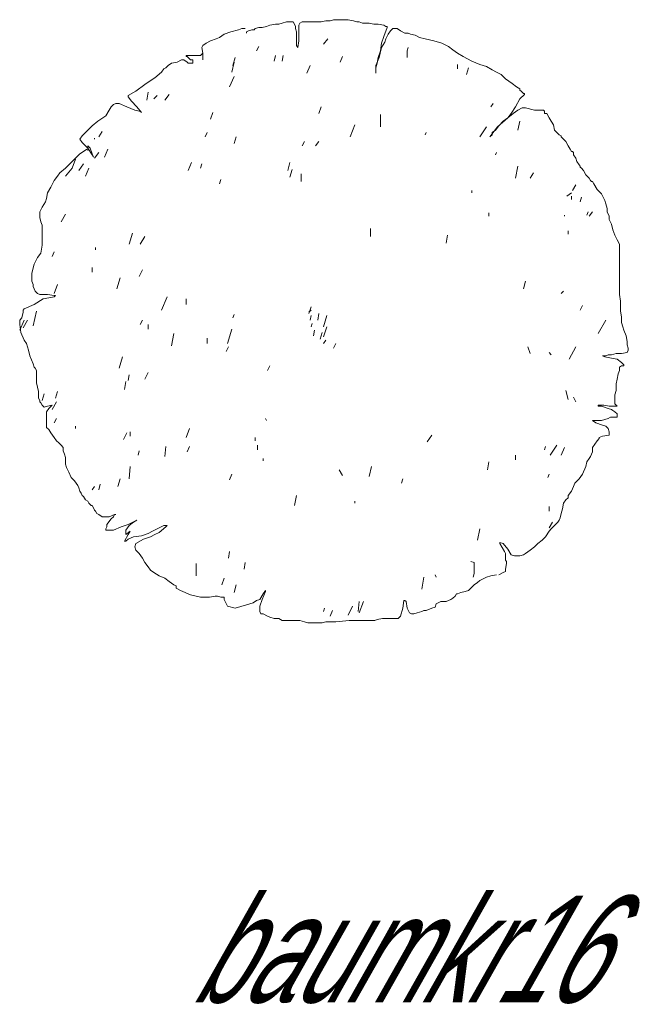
# Model space of a CAD drawing. Extents: x 12.9 to 34.2, y -51.7 to -4.
# Tile 15 of 75: x 25.5 to 27.5, y -40.9 to -37.7. Entities that reach past the tile are written whole.
import ezdxf
from ezdxf.enums import TextEntityAlignment as Align

# ---------------------------------------------------------------- set-up
doc = ezdxf.new("R2010")
doc.units = 0
doc.header["$MEASUREMENT"] = 0
doc.linetypes.add('AUSGEZOGEN', pattern=[0])
doc.layers.add('BLÄTTER', color=64, linetype='CONTINUOUS', lineweight=13)
doc.layers.add('FREIER_TEXT', color=7, linetype='AUSGEZOGEN')

msp = doc.modelspace()

# ---------------------------------------------------------------- linework, layer by layer
at = {"layer": 'BLÄTTER'}
for p, q in [((26.32707, -37.72097), (26.33807, -37.71727)), ((26.33807, -37.71727), (26.35642, -37.71362)), ((26.35642, -37.71362), (26.36742, -37.71362)), ((26.36742, -37.71362), (26.37842, -37.70997)), ((26.37842, -37.70997), (26.39307, -37.70627)), ((26.39307, -37.70627), (26.40407, -37.70627)), ((26.40407, -37.70627), (26.41142, -37.70627)), ((26.41142, -37.70627), (26.41507, -37.70627)), ((26.41507, -37.70627), (26.41877, -37.71362)), ((26.41877, -37.71362), (26.42242, -37.72097)), ((26.43342, -37.71727), (26.43707, -37.70997)), ((26.43342, -37.72827), (26.43342, -37.71727)), ((26.43707, -37.70997), (26.44442, -37.70627)), ((26.44442, -37.70627), (26.45542, -37.70627)), ((26.45542, -37.70627), (26.47377, -37.70627)), ((26.47377, -37.70627), (26.48842, -37.70627)), ((26.48842, -37.70627), (26.50677, -37.70627)), ((26.50677, -37.70627), (26.52142, -37.70262)), ((26.52142, -37.70262), (26.53607, -37.70262)), ((26.53607, -37.70262), (26.54707, -37.69897)), ((26.54707, -37.69897), (26.55807, -37.69897)), ((26.55807, -37.69897), (26.56907, -37.69897)), ((26.56907, -37.69897), (26.58007, -37.69897)), ((26.58007, -37.69897), (26.59472, -37.69897)), ((26.59472, -37.69897), (26.61307, -37.70262)), ((26.61307, -37.70262), (26.62407, -37.70627)), ((26.62407, -37.70627), (26.63142, -37.70627)), ((26.63142, -37.70627), (26.64242, -37.70997)), ((26.64242, -37.70997), (26.65342, -37.70997)), ((26.65342, -37.70997), (26.66442, -37.70997)), ((26.66442, -37.70997), (26.67907, -37.71362)), ((26.67907, -37.71362), (26.69372, -37.71362)), ((26.69372, -37.71362), (26.71207, -37.71727)), ((26.71207, -37.71727), (26.71942, -37.72097)), ((26.17307, -37.75762), (26.18777, -37.74662)), ((26.18777, -37.74662), (26.20977, -37.73927)), ((26.20977, -37.73927), (26.23542, -37.73197)), ((26.23542, -37.73197), (26.24642, -37.72827)), ((26.24642, -37.72827), (26.25742, -37.72827)), ((26.26107, -37.73927), (26.26842, -37.73562)), ((26.26107, -37.74297), (26.26107, -37.73927)), ((26.26842, -37.73562), (26.27942, -37.73197)), ((26.27942, -37.73197), (26.28677, -37.73197)), ((26.28677, -37.73197), (26.29042, -37.72827)), ((26.29042, -37.72827), (26.30142, -37.72462)), ((26.30142, -37.72462), (26.31242, -37.72462)), ((26.31242, -37.72462), (26.32707, -37.72097)), ((26.42242, -37.72097), (26.42242, -37.72827)), ((26.42242, -37.72827), (26.42607, -37.73927)), ((26.42607, -37.73927), (26.42607, -37.75397)), ((26.43342, -37.73927), (26.43342, -37.72827)), ((26.43342, -37.75397), (26.43342, -37.73927)), ((26.72307, -37.72462), (26.71207, -37.75397)), ((26.71942, -37.72097), (26.72307, -37.72097)), ((26.71942, -37.76127), (26.72672, -37.74662)), ((26.72307, -37.72097), (26.72307, -37.72462)), ((26.72672, -37.74662), (26.73407, -37.73562)), ((26.73407, -37.73562), (26.74142, -37.72827)), ((26.74142, -37.72827), (26.74872, -37.72827)), ((26.74872, -37.72827), (26.75607, -37.72827)), ((26.75607, -37.72827), (26.76707, -37.73562)), ((26.76707, -37.73562), (26.78172, -37.74297)), ((26.78172, -37.74297), (26.78907, -37.74297)), ((26.78907, -37.74297), (26.79272, -37.74297)), ((26.79272, -37.74297), (26.80007, -37.74662)), ((26.80007, -37.74662), (26.81472, -37.75027)), ((26.81472, -37.75027), (26.82942, -37.75762)), ((26.11442, -37.79062), (26.11807, -37.78327)), ((26.11807, -37.78327), (26.12907, -37.77597)), ((26.12907, -37.77597), (26.14377, -37.76862)), ((26.14377, -37.76862), (26.16207, -37.76127)), ((26.16207, -37.76127), (26.17307, -37.75762)), ((26.42607, -37.75397), (26.42607, -37.76862)), ((26.42607, -37.76862), (26.42607, -37.78327)), ((26.42607, -37.78327), (26.42977, -37.79062)), ((26.42977, -37.79062), (26.43342, -37.76862)), ((26.43342, -37.76862), (26.43342, -37.75397)), ((26.52877, -37.76127), (26.51407, -37.77962)), ((26.70472, -37.77597), (26.70107, -37.80162)), ((26.71207, -37.75397), (26.70472, -37.77597)), ((26.70472, -37.79062), (26.71572, -37.77227)), ((26.71572, -37.77227), (26.71942, -37.76127)), ((26.82942, -37.75762), (26.84772, -37.76127)), ((26.84772, -37.76127), (26.87707, -37.76862)), ((26.87707, -37.76862), (26.90272, -37.77597)), ((26.90272, -37.77597), (26.92472, -37.78697)), ((26.06307, -37.81997), (26.06307, -37.81627)), ((26.06307, -37.81627), (26.08142, -37.81627)), ((26.08142, -37.81627), (26.08877, -37.81627)), ((26.08877, -37.81627), (26.09607, -37.81627)), ((26.09607, -37.81627), (26.10342, -37.81627)), ((26.10342, -37.81627), (26.11077, -37.81627)), ((26.11077, -37.81627), (26.11442, -37.81262)), ((26.11807, -37.80897), (26.11442, -37.79062)), ((26.11442, -37.81262), (26.11807, -37.80897)), ((26.11807, -37.80897), (26.11807, -37.81997)), ((26.11807, -37.82727), (26.11807, -37.80897)), ((26.30142, -37.78697), (26.29407, -37.80162)), ((26.35642, -37.81627), (26.35277, -37.83462)), ((26.38207, -37.81627), (26.37842, -37.83462)), ((26.70107, -37.80162), (26.69372, -37.82362)), ((26.69742, -37.82362), (26.70472, -37.79062)), ((26.79272, -37.79062), (26.78907, -37.80162)), ((26.78907, -37.80162), (26.78907, -37.82362)), ((26.92472, -37.78697), (26.93942, -37.79797)), ((26.93942, -37.79797), (26.95407, -37.80897)), ((26.95407, -37.80897), (26.97242, -37.81997)), ((25.99707, -37.85662), (26.00442, -37.84927)), ((26.00442, -37.84927), (26.01542, -37.84197)), ((26.01542, -37.84197), (26.03377, -37.83827)), ((26.03377, -37.83827), (26.04842, -37.83097)), ((26.04842, -37.83097), (26.05577, -37.83097)), ((26.05577, -37.83097), (26.06677, -37.83827)), ((26.06677, -37.81997), (26.06307, -37.81997)), ((26.07407, -37.82727), (26.06677, -37.81997)), ((26.06677, -37.83827), (26.07042, -37.84197)), ((26.07042, -37.84197), (26.07777, -37.84197)), ((26.07777, -37.83097), (26.07407, -37.82727)), ((26.08142, -37.83097), (26.07777, -37.83097)), ((26.07777, -37.84197), (26.08142, -37.84197)), ((26.08507, -37.83097), (26.08142, -37.83097)), ((26.08142, -37.84197), (26.08507, -37.84197)), ((26.08507, -37.83827), (26.08507, -37.83097)), ((26.08507, -37.84197), (26.08507, -37.83827)), ((26.11807, -37.81997), (26.11807, -37.83097)), ((26.11807, -37.83097), (26.11807, -37.82727)), ((26.22077, -37.83827), (26.21342, -37.87127)), ((26.22442, -37.82362), (26.21707, -37.84927)), ((26.47007, -37.84927), (26.45907, -37.87497)), ((26.57642, -37.81997), (26.56907, -37.83827)), ((26.68642, -37.84927), (26.69742, -37.82362)), ((26.69007, -37.84197), (26.68642, -37.85662)), ((26.68642, -37.87127), (26.68642, -37.84927)), ((26.69372, -37.82362), (26.69007, -37.84197)), ((26.95407, -37.84562), (26.95407, -37.86027)), ((26.97242, -37.81997), (27.00172, -37.83462)), ((27.00172, -37.83462), (27.02742, -37.84562)), ((27.02742, -37.84562), (27.04942, -37.85297)), ((25.96042, -37.88962), (25.98242, -37.87127)), ((25.98242, -37.87127), (25.98977, -37.86027)), ((25.98977, -37.86027), (25.99707, -37.85662)), ((26.68642, -37.85662), (26.68642, -37.86762)), ((26.68642, -37.86762), (26.68642, -37.87497)), ((26.68642, -37.87497), (26.68642, -37.87127)), ((26.99072, -37.85662), (26.98342, -37.87862)), ((27.04942, -37.85297), (27.06772, -37.86397)), ((27.06772, -37.86397), (27.08242, -37.87127)), ((27.08242, -37.87127), (27.09707, -37.87862)), ((27.09707, -37.87862), (27.11172, -37.89327)), ((25.89807, -37.93362), (25.92742, -37.91162)), ((25.92742, -37.91162), (25.93842, -37.90427)), ((25.93842, -37.90427), (25.96042, -37.88962)), ((26.22077, -37.88597), (26.20607, -37.91897)), ((27.11172, -37.89327), (27.13372, -37.90797)), ((27.13372, -37.90797), (27.14842, -37.91897)), ((25.87242, -37.94827), (25.89807, -37.93362)), ((25.93842, -37.93727), (25.93477, -37.96297)), ((26.00807, -37.94462), (25.99342, -37.96297)), ((27.14842, -37.91897), (27.15942, -37.92627)), ((27.15942, -37.92627), (27.15942, -37.92997)), ((27.15942, -37.92997), (27.16307, -37.93362)), ((27.17407, -37.94462), (27.15942, -37.95927)), ((27.16307, -37.93362), (27.17042, -37.94097)), ((27.17042, -37.94097), (27.17407, -37.94097)), ((27.17407, -37.94097), (27.17407, -37.94462)), ((25.81742, -37.98492), (25.82477, -37.97762)), ((25.82477, -37.97762), (25.83207, -37.97392)), ((25.83207, -37.97392), (25.84307, -37.97392)), ((25.84307, -37.97392), (25.86877, -37.98492)), ((25.87242, -37.95197), (25.87242, -37.94827)), ((25.88342, -37.96662), (25.87242, -37.95197)), ((25.90177, -37.98492), (25.88342, -37.96662)), ((25.96777, -37.94827), (25.95677, -37.95927)), ((27.07142, -37.97392), (27.06407, -37.98492)), ((27.15942, -37.95927), (27.14472, -37.98492)), ((25.79907, -38.01427), (25.81007, -37.99592)), ((25.81007, -37.99592), (25.81742, -37.98492)), ((25.86877, -37.98492), (25.89442, -37.99592)), ((25.89442, -37.99592), (25.90907, -37.99962)), ((25.91642, -38.00327), (25.90177, -37.98492)), ((25.90907, -37.99962), (25.91277, -37.99962)), ((25.91277, -37.99962), (25.91642, -38.00327)), ((26.15107, -38.00327), (26.14377, -38.02527)), ((26.50677, -37.98492), (26.49942, -38.00692)), ((26.70107, -38.01062), (26.70107, -38.05092)), ((27.13007, -38.00692), (27.11907, -38.02162)), ((27.11907, -38.02162), (27.13742, -38.00692)), ((27.14472, -37.98492), (27.13007, -38.00692)), ((27.13742, -38.00692), (27.15207, -37.99592)), ((27.15207, -37.99592), (27.16672, -37.98862)), ((27.16672, -37.98862), (27.17772, -37.98862)), ((27.17772, -37.98862), (27.20707, -37.99592)), ((27.20707, -37.99592), (27.23642, -37.99592)), ((27.23642, -37.99592), (27.24007, -37.99962)), ((27.24007, -37.99962), (27.24007, -38.00692)), ((27.24007, -38.00692), (27.24742, -38.00692)), ((27.24742, -38.00692), (27.25472, -38.02162)), ((25.75507, -38.04727), (25.77342, -38.03262)), ((25.77342, -38.03262), (25.79907, -38.01427)), ((27.08607, -38.05092), (27.11907, -38.02162)), ((27.10442, -38.03262), (27.08972, -38.04727)), ((27.11907, -38.02162), (27.10442, -38.03262)), ((27.15942, -38.03262), (27.15207, -38.06192)), ((27.25472, -38.02162), (27.26207, -38.03262)), ((27.26207, -38.03262), (27.26942, -38.04362)), ((25.72207, -38.08027), (25.74042, -38.06192)), ((25.74042, -38.06192), (25.75507, -38.04727)), ((25.78807, -38.06562), (25.77707, -38.08392)), ((26.13277, -38.06927), (26.12542, -38.08392)), ((26.61672, -38.04362), (26.60207, -38.08392)), ((26.85142, -38.06927), (26.84772, -38.07662)), ((27.04942, -38.05092), (27.02742, -38.08392)), ((27.06042, -38.08392), (27.08607, -38.05092)), ((27.07872, -38.06192), (27.06772, -38.06927)), ((27.06772, -38.06927), (27.06772, -38.07662)), ((27.08972, -38.04727), (27.07872, -38.06192)), ((27.26942, -38.04362), (27.27307, -38.06192)), ((27.27307, -38.06192), (27.28042, -38.06927)), ((27.28042, -38.06927), (27.28772, -38.07662)), ((25.71477, -38.09127), (25.72207, -38.08027)), ((25.72207, -38.10227), (25.71477, -38.09127)), ((25.74042, -38.12062), (25.72207, -38.10227)), ((25.76242, -38.08762), (25.76242, -38.09127)), ((26.22807, -38.08392), (26.22077, -38.10592)), ((26.45177, -38.09862), (26.44442, -38.11327)), ((26.49942, -38.09862), (26.48842, -38.11327)), ((27.06772, -38.07662), (27.06042, -38.08392)), ((27.28772, -38.07662), (27.29507, -38.08027)), ((27.29507, -38.08027), (27.29507, -38.08392)), ((27.29507, -38.08392), (27.30242, -38.09127)), ((27.30242, -38.09127), (27.30972, -38.09862)), ((27.30972, -38.09862), (27.31707, -38.11327)), ((25.68907, -38.16462), (25.71477, -38.13892)), ((25.71477, -38.13892), (25.72577, -38.13162)), ((25.72577, -38.13162), (25.73677, -38.12427)), ((25.74042, -38.11692), (25.74042, -38.11327)), ((25.74042, -38.11327), (25.74777, -38.12062)), ((25.74042, -38.12792), (25.74042, -38.11692)), ((25.75507, -38.14262), (25.74042, -38.12062)), ((25.74777, -38.12062), (25.75507, -38.13892)), ((25.75507, -38.13892), (25.75877, -38.14992)), ((25.77707, -38.13527), (25.76242, -38.15362)), ((25.80642, -38.12427), (25.79542, -38.14992)), ((27.08242, -38.13527), (27.07872, -38.14262)), ((27.31707, -38.11327), (27.32442, -38.12427)), ((27.32442, -38.12427), (27.32807, -38.13162)), ((27.32807, -38.13162), (27.33172, -38.13162)), ((27.33172, -38.13162), (27.33542, -38.13527)), ((27.33542, -38.13527), (27.33542, -38.13892)), ((27.33542, -38.13892), (27.33542, -38.14262)), ((25.66707, -38.18662), (25.68907, -38.16462)), ((25.70007, -38.15727), (25.68907, -38.18662)), ((25.72577, -38.17192), (25.71107, -38.19392)), ((25.75877, -38.14992), (25.75507, -38.14262)), ((26.08142, -38.16827), (26.07042, -38.19392)), ((26.11442, -38.17192), (26.11077, -38.18662)), ((26.40407, -38.16827), (26.39677, -38.19392)), ((27.33542, -38.14262), (27.34272, -38.15362)), ((27.34272, -38.15362), (27.34642, -38.16462)), ((27.34642, -38.16462), (27.35372, -38.17562)), ((25.64142, -38.21227), (25.64877, -38.20127)), ((25.64877, -38.20127), (25.66707, -38.18662)), ((25.68907, -38.18662), (25.66707, -38.21227)), ((25.74407, -38.18662), (25.73307, -38.21227)), ((26.41142, -38.19027), (26.40407, -38.21592)), ((26.44077, -38.20492), (26.44077, -38.23062)), ((27.15207, -38.17927), (27.14472, -38.21962)), ((27.20342, -38.20127), (27.19242, -38.21962)), ((27.35372, -38.17562), (27.35742, -38.17927)), ((27.35742, -38.17927), (27.35742, -38.18292)), ((27.35742, -38.18292), (27.36107, -38.18662)), ((27.36107, -38.18662), (27.36842, -38.19392)), ((27.36842, -38.19392), (27.37572, -38.20862)), ((25.61942, -38.24892), (25.63042, -38.22692)), ((25.63042, -38.22692), (25.64142, -38.21227)), ((26.17677, -38.22327), (26.17307, -38.23792)), ((27.37572, -38.20862), (27.38672, -38.21962)), ((27.38672, -38.21962), (27.39042, -38.22692)), ((27.39042, -38.22692), (27.39407, -38.23062)), ((27.39407, -38.23062), (27.39772, -38.23062)), ((27.39772, -38.23062), (27.40142, -38.23792)), ((25.60477, -38.28562), (25.60842, -38.26727)), ((25.60842, -38.26727), (25.61942, -38.24892)), ((27.00172, -38.25992), (27.00172, -38.26727)), ((27.32807, -38.26727), (27.31342, -38.27827)), ((27.34272, -38.24162), (27.33172, -38.25992)), ((27.40142, -38.23792), (27.41242, -38.25627)), ((27.41242, -38.25627), (27.42707, -38.27092)), ((25.59007, -38.31492), (25.60107, -38.29662)), ((25.60107, -38.29662), (25.60477, -38.28562)), ((27.32807, -38.27827), (27.32807, -38.28927)), ((27.36107, -38.28192), (27.35742, -38.29662)), ((27.42707, -38.27092), (27.43442, -38.28562)), ((27.43442, -38.28562), (27.43807, -38.29292)), ((27.43807, -38.29292), (27.44172, -38.30392)), ((25.58277, -38.32962), (25.59007, -38.31492)), ((25.58277, -38.34792), (25.58277, -38.32962)), ((27.05672, -38.33327), (27.05672, -38.34427)), ((27.38307, -38.32962), (27.37942, -38.34057)), ((27.39772, -38.32962), (27.38672, -38.34427)), ((27.44172, -38.30392), (27.44542, -38.31862)), ((27.44542, -38.31862), (27.44542, -38.32962)), ((27.44542, -38.32962), (27.45272, -38.34427)), ((25.58642, -38.36257), (25.58277, -38.34792)), ((25.59007, -38.37357), (25.58642, -38.36257)), ((25.66707, -38.33692), (25.65242, -38.36257)), ((27.30607, -38.34057), (27.30607, -38.34427)), ((27.45272, -38.34427), (27.45272, -38.35527)), ((27.45272, -38.35527), (27.46007, -38.36992)), ((25.59007, -38.39192), (25.59007, -38.37357)), ((25.59007, -38.41027), (25.59007, -38.39192)), ((26.66807, -38.38457), (26.66807, -38.41027)), ((27.31707, -38.39192), (27.31707, -38.40292)), ((27.46007, -38.36992), (27.46372, -38.38827)), ((27.46372, -38.38827), (27.47107, -38.40657)), ((25.59007, -38.43957), (25.59007, -38.41027)), ((25.88707, -38.39927), (25.87607, -38.43592)), ((25.92742, -38.41027), (25.91277, -38.43592)), ((26.92107, -38.40657), (26.91742, -38.43227)), ((27.47107, -38.40657), (27.47842, -38.42127)), ((27.47842, -38.42127), (27.48572, -38.43592)), ((25.58642, -38.46527), (25.59007, -38.43957)), ((25.63042, -38.46157), (25.62307, -38.47627)), ((25.76607, -38.44692), (25.76607, -38.45427)), ((27.48572, -38.43592), (27.48572, -38.45057)), ((27.48572, -38.45057), (27.48572, -38.46892)), ((25.56442, -38.50192), (25.57542, -38.47992)), ((25.57542, -38.47992), (25.58642, -38.46527)), ((27.48572, -38.46892), (27.48572, -38.48727)), ((27.48572, -38.48727), (27.48572, -38.52027)), ((25.55707, -38.53127), (25.56442, -38.50192)), ((25.75507, -38.51292), (25.75507, -38.52757)), ((25.92007, -38.52027), (25.90907, -38.54227)), ((27.48572, -38.52027), (27.48572, -38.53857)), ((25.55707, -38.54227), (25.55707, -38.53127)), ((25.55707, -38.55692), (25.55707, -38.54227)), ((25.56077, -38.56792), (25.55707, -38.55692)), ((25.84677, -38.54592), (25.83577, -38.58257)), ((27.17772, -38.55692), (27.17042, -38.58257)), ((27.48572, -38.53857), (27.48572, -38.55692)), ((27.48572, -38.55692), (27.48572, -38.57157)), ((25.56077, -38.57527), (25.56077, -38.56792)), ((25.56442, -38.58257), (25.56077, -38.57527)), ((25.56807, -38.58992), (25.56442, -38.58257)), ((25.57542, -38.59727), (25.56807, -38.58992)), ((25.64142, -38.56792), (25.63042, -38.59727)), ((27.30242, -38.58992), (27.29507, -38.59727)), ((27.48572, -38.57157), (27.48572, -38.58627)), ((27.48572, -38.58627), (27.48572, -38.60092)), ((25.56442, -38.63392), (25.59377, -38.61557)), ((25.58277, -38.60092), (25.57542, -38.59727)), ((25.60842, -38.60092), (25.58277, -38.60092)), ((25.59377, -38.61557), (25.61207, -38.61192)), ((25.63042, -38.60457), (25.60842, -38.60092)), ((25.61207, -38.61192), (25.63042, -38.60827)), ((25.63042, -38.60827), (25.63407, -38.60457)), ((25.63407, -38.60457), (25.63042, -38.60457)), ((26.00077, -38.60827), (25.98242, -38.65227)), ((26.06307, -38.61557), (26.06307, -38.63392)), ((27.48572, -38.60092), (27.48942, -38.62292)), ((27.48942, -38.62292), (27.48942, -38.64127)), ((25.52777, -38.65227), (25.53142, -38.64857)), ((25.52777, -38.65957), (25.52777, -38.65227)), ((25.53142, -38.64857), (25.56442, -38.63392)), ((25.57177, -38.65592), (25.56077, -38.70357)), ((26.47377, -38.64127), (26.46642, -38.66327)), ((26.47377, -38.65227), (26.46642, -38.65957)), ((27.36472, -38.63757), (27.35742, -38.65227)), ((27.48942, -38.64127), (27.48942, -38.65592)), ((27.48942, -38.65592), (27.49307, -38.67427)), ((25.51677, -38.68527), (25.52407, -38.67792)), ((25.51677, -38.69992), (25.51677, -38.68527)), ((25.53142, -38.68527), (25.51677, -38.71822)), ((25.52407, -38.67792), (25.52777, -38.65957)), ((25.54242, -38.68527), (25.52777, -38.71092)), ((25.92007, -38.68527), (25.91277, -38.69992)), ((26.22077, -38.66692), (26.21707, -38.67792)), ((26.47377, -38.67057), (26.47007, -38.68527)), ((26.49942, -38.66327), (26.49577, -38.68527)), ((26.52507, -38.67057), (26.51407, -38.70722)), ((27.44172, -38.68527), (27.41607, -38.72922)), ((27.49307, -38.67427), (27.49307, -38.69257)), ((25.52042, -38.72557), (25.51677, -38.69992)), ((25.93842, -38.69992), (25.93842, -38.71457)), ((26.21342, -38.71457), (26.19877, -38.76222)), ((26.47742, -38.69627), (26.47377, -38.70722)), ((26.48477, -38.71822), (26.48107, -38.73657)), ((26.52507, -38.70722), (26.51407, -38.74022)), ((27.49307, -38.69257), (27.49672, -38.70722)), ((27.49672, -38.70722), (27.50042, -38.71822)), ((27.50042, -38.71822), (27.50772, -38.73657)), ((25.53142, -38.75122), (25.52042, -38.72557)), ((25.53877, -38.76222), (25.53142, -38.75122)), ((26.02277, -38.72922), (26.01542, -38.76957)), ((26.13277, -38.74392), (26.13277, -38.76222)), ((26.51042, -38.72557), (26.50307, -38.74757)), ((26.52142, -38.75122), (26.51407, -38.76222)), ((27.50772, -38.73657), (27.51142, -38.75492)), ((25.54242, -38.77322), (25.53877, -38.76222)), ((25.54607, -38.78422), (25.54242, -38.77322)), ((25.54977, -38.80257), (25.54607, -38.78422)), ((26.20242, -38.77322), (26.19507, -38.78792)), ((26.55442, -38.76222), (26.54707, -38.77692)), ((27.18507, -38.77322), (27.19242, -38.79522)), ((27.34272, -38.77322), (27.32072, -38.81357)), ((27.51142, -38.75492), (27.51142, -38.76592)), ((27.51142, -38.76592), (27.51507, -38.77692)), ((27.51507, -38.78422), (27.51142, -38.79157)), ((27.51507, -38.77692), (27.51507, -38.78422)), ((25.56077, -38.82822), (25.54977, -38.80257)), ((25.85407, -38.80622), (25.84307, -38.84292)), ((27.25472, -38.79157), (27.26207, -38.79892)), ((27.44172, -38.80257), (27.43072, -38.80257)), ((27.43072, -38.80257), (27.43807, -38.80622)), ((27.43807, -38.80622), (27.46007, -38.80992)), ((27.44907, -38.79892), (27.44172, -38.80257)), ((27.46007, -38.79892), (27.44907, -38.79892)), ((27.47472, -38.79522), (27.46007, -38.79892)), ((27.46007, -38.80992), (27.47842, -38.81357)), ((27.49307, -38.79522), (27.47472, -38.79522)), ((27.47842, -38.81357), (27.49307, -38.82457)), ((27.51142, -38.79157), (27.49307, -38.79522)), ((25.56442, -38.83922), (25.56077, -38.82822)), ((25.56807, -38.84292), (25.56442, -38.83922)), ((25.57177, -38.85022), (25.56807, -38.84292)), ((25.57177, -38.85757), (25.57177, -38.85022)), ((26.33807, -38.83557), (26.33077, -38.85022)), ((27.48572, -38.85022), (27.48207, -38.86122)), ((27.49307, -38.83557), (27.48572, -38.83922)), ((27.48572, -38.83922), (27.48572, -38.85022)), ((27.49307, -38.82457), (27.50042, -38.83192)), ((27.50042, -38.83557), (27.49307, -38.83557)), ((27.50042, -38.83192), (27.50042, -38.83557)), ((25.57177, -38.87222), (25.57177, -38.85757)), ((25.57177, -38.89057), (25.57177, -38.87222)), ((25.87607, -38.86492), (25.87242, -38.88322)), ((25.93842, -38.85757), (25.92742, -38.87957)), ((27.47842, -38.87957), (27.47472, -38.89422)), ((27.48207, -38.86122), (27.47842, -38.87957)), ((25.57542, -38.90522), (25.57177, -38.89057)), ((25.57907, -38.91992), (25.57542, -38.90522)), ((25.86507, -38.88692), (25.86142, -38.91257)), ((27.47472, -38.89422), (27.47472, -38.91622)), ((25.57907, -38.93092), (25.57907, -38.91992)), ((25.57907, -38.94192), (25.57907, -38.93092)), ((25.58277, -38.94922), (25.57907, -38.94192)), ((25.59742, -38.92722), (25.59007, -38.94922)), ((25.64142, -38.91992), (25.63407, -38.94192)), ((27.30972, -38.91622), (27.31707, -38.94557)), ((27.33542, -38.93822), (27.34272, -38.95292)), ((27.47472, -38.91622), (27.47107, -38.93092)), ((27.47107, -38.93092), (27.47107, -38.94192)), ((27.47107, -38.94192), (27.47107, -38.94922)), ((25.58277, -38.95292), (25.58277, -38.94922)), ((25.58642, -38.95657), (25.58277, -38.95292)), ((25.59007, -38.96392), (25.58642, -38.95657)), ((25.59742, -38.97122), (25.59007, -38.96392)), ((25.60842, -38.96757), (25.59742, -38.97122)), ((25.60477, -38.98592), (25.61207, -38.97492)), ((25.62307, -38.96392), (25.60842, -38.96757)), ((25.61207, -38.97492), (25.62307, -38.96392)), ((25.63777, -38.95292), (25.62307, -38.97857)), ((27.42342, -38.96392), (27.41607, -38.96392)), ((27.41607, -38.96392), (27.41607, -38.96757)), ((27.41607, -38.96757), (27.42707, -38.96757)), ((27.43442, -38.96392), (27.42342, -38.96392)), ((27.42707, -38.96757), (27.44907, -38.97492)), ((27.45272, -38.96757), (27.43442, -38.96392)), ((27.44907, -38.97492), (27.46007, -38.97857)), ((27.47842, -38.96757), (27.45272, -38.96757)), ((27.46007, -38.97857), (27.46372, -38.98222)), ((27.47107, -38.94922), (27.47107, -38.96022)), ((27.47107, -38.96022), (27.47842, -38.96757)), ((25.60477, -38.98957), (25.60477, -38.98592)), ((25.60477, -39.00422), (25.60477, -38.98957)), ((25.60477, -39.01522), (25.60477, -39.00422)), ((25.63777, -39.00792), (25.63042, -39.02257)), ((26.32342, -39.00792), (26.32707, -39.01522)), ((27.43807, -39.01157), (27.42707, -39.01522)), ((27.44907, -39.00792), (27.43807, -39.01157)), ((27.45642, -39.00422), (27.44907, -39.00792)), ((27.46007, -39.00422), (27.45642, -39.00422)), ((27.47842, -39.00422), (27.46007, -39.00422)), ((27.46372, -38.98222), (27.47107, -38.98592)), ((27.47107, -38.98592), (27.47842, -38.99322)), ((27.47842, -38.99322), (27.47842, -39.00422)), ((25.60477, -39.02257), (25.60477, -39.01522)), ((25.60477, -39.02992), (25.60477, -39.02257)), ((25.60477, -39.03722), (25.60477, -39.02992)), ((25.61207, -39.04457), (25.60477, -39.03722)), ((25.61942, -39.05557), (25.61207, -39.04457)), ((25.70007, -39.03357), (25.70007, -39.04092)), ((26.07407, -39.04092), (26.06307, -39.07022)), ((27.40872, -39.01522), (27.39772, -39.01522)), ((27.39772, -39.01522), (27.40872, -39.02257)), ((27.42707, -39.01522), (27.40872, -39.01522)), ((27.40872, -39.02257), (27.43072, -39.02992)), ((27.43072, -39.02992), (27.44172, -39.03357)), ((27.44172, -39.03357), (27.44907, -39.04092)), ((27.44907, -39.04092), (27.45272, -39.05192)), ((25.63042, -39.07022), (25.61942, -39.05557)), ((25.63777, -39.08122), (25.63042, -39.07022)), ((25.86877, -39.05557), (25.85777, -39.07757)), ((25.87977, -39.05192), (25.87977, -39.06657)), ((26.29042, -39.07022), (26.29042, -39.08122)), ((26.86972, -39.06292), (26.85507, -39.08487)), ((27.41972, -39.07387), (27.41242, -39.08122)), ((27.43072, -39.06657), (27.41972, -39.07022)), ((27.41972, -39.07022), (27.41972, -39.07387)), ((27.45272, -39.06292), (27.43072, -39.06657)), ((27.45272, -39.05192), (27.45272, -39.06292)), ((25.64507, -39.08857), (25.63777, -39.08122)), ((25.65242, -39.09587), (25.64507, -39.08857)), ((25.65977, -39.10322), (25.65242, -39.09587)), ((25.65977, -39.11422), (25.65977, -39.10322)), ((25.99707, -39.09957), (25.99342, -39.13257)), ((26.07407, -39.09957), (26.06677, -39.11787)), ((26.29777, -39.09587), (26.29777, -39.11057)), ((27.24372, -39.09957), (27.24007, -39.11057)), ((27.28042, -39.09587), (27.25842, -39.12887)), ((27.30607, -39.10322), (27.29507, -39.12887)), ((27.40507, -39.09222), (27.39772, -39.10322)), ((27.39772, -39.10322), (27.39772, -39.11787)), ((27.41242, -39.08122), (27.40507, -39.09222)), ((25.66342, -39.12522), (25.65977, -39.11422)), ((25.66707, -39.13622), (25.66342, -39.12522)), ((25.66707, -39.14722), (25.66707, -39.13622)), ((25.90907, -39.11422), (25.90542, -39.12887)), ((26.31607, -39.13987), (26.31607, -39.14722)), ((27.14472, -39.12887), (27.14472, -39.14357)), ((27.38672, -39.13987), (27.37942, -39.15087)), ((27.39042, -39.13257), (27.38672, -39.13987)), ((27.39772, -39.11787), (27.39042, -39.13257)), ((25.66707, -39.15822), (25.66707, -39.14722)), ((25.67077, -39.16922), (25.66707, -39.15822)), ((25.67807, -39.18387), (25.67077, -39.16922)), ((25.87977, -39.16557), (25.87607, -39.20587)), ((26.67172, -39.16557), (26.66442, -39.19857)), ((27.05672, -39.15087), (27.05307, -39.17657)), ((27.37572, -39.16557), (27.36472, -39.19122)), ((27.37942, -39.15087), (27.37572, -39.16557)), ((25.68542, -39.20222), (25.67807, -39.18387)), ((25.69642, -39.21322), (25.68542, -39.20222)), ((25.84677, -39.20587), (25.83942, -39.23157)), ((26.21342, -39.19122), (26.20607, -39.20957)), ((26.56542, -39.17657), (26.57642, -39.19487)), ((26.77442, -39.20587), (26.77072, -39.22057)), ((27.25472, -39.19122), (27.25107, -39.20222)), ((27.35372, -39.20587), (27.33907, -39.22057)), ((27.36472, -39.19122), (27.35372, -39.20587)), ((25.70742, -39.22787), (25.69642, -39.21322)), ((25.71107, -39.23522), (25.70742, -39.22787)), ((25.71477, -39.24622), (25.71107, -39.23522)), ((25.76242, -39.23157), (25.75507, -39.24257)), ((25.78077, -39.22422), (25.77707, -39.24257)), ((27.33542, -39.23157), (27.32807, -39.24622)), ((27.33907, -39.22057), (27.33542, -39.23157)), ((25.71842, -39.25357), (25.71477, -39.24622)), ((25.72207, -39.26087), (25.71842, -39.25357)), ((25.72577, -39.26457), (25.72207, -39.26087)), ((25.73307, -39.27557), (25.72577, -39.26457)), ((26.42607, -39.26087), (26.41877, -39.29387)), ((27.31707, -39.26822), (27.30972, -39.27557)), ((27.32807, -39.24622), (27.31707, -39.26087)), ((27.31707, -39.26087), (27.31707, -39.26822)), ((25.74042, -39.27922), (25.73307, -39.27557)), ((25.74407, -39.28657), (25.74042, -39.27922)), ((25.75142, -39.29387), (25.74407, -39.28657)), ((25.75507, -39.29387), (25.75142, -39.29387)), ((25.75877, -39.30122), (25.75507, -39.29387)), ((25.76242, -39.30857), (25.75877, -39.30122)), ((26.61672, -39.27922), (26.61672, -39.28657)), ((27.25472, -39.29757), (27.25472, -39.31222)), ((27.30242, -39.28657), (27.29872, -39.30487)), ((27.30972, -39.27557), (27.30242, -39.28657)), ((25.76607, -39.31222), (25.76242, -39.30857)), ((25.76977, -39.31957), (25.76607, -39.31222)), ((25.77707, -39.32322), (25.76977, -39.31957)), ((25.78807, -39.33057), (25.77707, -39.32322)), ((25.79542, -39.33057), (25.78807, -39.33057)), ((25.80642, -39.33057), (25.79542, -39.33057)), ((25.81007, -39.33057), (25.80642, -39.33057)), ((25.82842, -39.32322), (25.81007, -39.33057)), ((25.81742, -39.33787), (25.82477, -39.33057)), ((25.82477, -39.33057), (25.82842, -39.32322)), ((25.82842, -39.32322), (25.83207, -39.32322)), ((25.83207, -39.32322), (25.82842, -39.32322)), ((27.29142, -39.33422), (27.28772, -39.34157)), ((27.29507, -39.31957), (27.29142, -39.33422)), ((27.29872, -39.30487), (27.29507, -39.31957)), ((25.79907, -39.37087), (25.80277, -39.36357)), ((25.80277, -39.35622), (25.81742, -39.33787)), ((25.80277, -39.36357), (25.80277, -39.35622)), ((25.85042, -39.36357), (25.82477, -39.37457)), ((25.87242, -39.35622), (25.85042, -39.36357)), ((25.86507, -39.37457), (25.87607, -39.35987)), ((25.89442, -39.34522), (25.87242, -39.35622)), ((25.87607, -39.35987), (25.89077, -39.34887)), ((25.89077, -39.34887), (25.90177, -39.34157)), ((25.90177, -39.34157), (25.89442, -39.34522)), ((25.98977, -39.35987), (25.95307, -39.37822)), ((25.97507, -39.38187), (25.99707, -39.36357)), ((26.00077, -39.35987), (25.98977, -39.35987)), ((25.99707, -39.36357), (26.00077, -39.35987)), ((27.26572, -39.34887), (27.25472, -39.36722)), ((27.27307, -39.35987), (27.26207, -39.37087)), ((27.28407, -39.34887), (27.27307, -39.35987)), ((27.28772, -39.34157), (27.28407, -39.34887)), ((25.79907, -39.37457), (25.79907, -39.37087)), ((25.81007, -39.37457), (25.79907, -39.37457)), ((25.82477, -39.37457), (25.81007, -39.37457)), ((25.86142, -39.41122), (25.87242, -39.38922)), ((25.86507, -39.38922), (25.86507, -39.37457)), ((25.87977, -39.37822), (25.86507, -39.38922)), ((25.87242, -39.38922), (25.87977, -39.37822)), ((25.89077, -39.39657), (25.87242, -39.40387)), ((25.91642, -39.39287), (25.89077, -39.39657)), ((25.93842, -39.38557), (25.91642, -39.39287)), ((25.92377, -39.40387), (25.94577, -39.39657)), ((25.95307, -39.37822), (25.93842, -39.38557)), ((25.94577, -39.39657), (25.96042, -39.38922)), ((25.96042, -39.38922), (25.97507, -39.38187)), ((27.02742, -39.37087), (27.02007, -39.40757)), ((27.24372, -39.39657), (27.23272, -39.40757)), ((27.25472, -39.37822), (27.24372, -39.39657)), ((27.26207, -39.37087), (27.25472, -39.37822)), ((25.86507, -39.41122), (25.86142, -39.41122)), ((25.87242, -39.40387), (25.86507, -39.41122)), ((25.89442, -39.42957), (25.89807, -39.41857)), ((25.89807, -39.44052), (25.89442, -39.42957)), ((25.89807, -39.41857), (25.92377, -39.40387)), ((27.10442, -39.41857), (27.09342, -39.41487)), ((27.09342, -39.41487), (27.09342, -39.41857)), ((27.09342, -39.41857), (27.10807, -39.44422)), ((27.11907, -39.43687), (27.10442, -39.41857)), ((27.20707, -39.42957), (27.19242, -39.44052)), ((27.21807, -39.41857), (27.20707, -39.42957)), ((27.23272, -39.40757), (27.21807, -39.41857)), ((25.90907, -39.45152), (25.89807, -39.44052)), ((25.92007, -39.46622), (25.90907, -39.45152)), ((26.20607, -39.44422), (26.20242, -39.46622)), ((27.10807, -39.44422), (27.11172, -39.45152)), ((27.11172, -39.45152), (27.11172, -39.46622)), ((27.13007, -39.45522), (27.11907, -39.43687)), ((27.14107, -39.45887), (27.13007, -39.45522)), ((27.15207, -39.45887), (27.14107, -39.45887)), ((27.15942, -39.45887), (27.15207, -39.45887)), ((27.17042, -39.45522), (27.15942, -39.45887)), ((27.17772, -39.45152), (27.17042, -39.45522)), ((27.19242, -39.44052), (27.17772, -39.45152)), ((25.92742, -39.48087), (25.92007, -39.46622)), ((25.93842, -39.49552), (25.92742, -39.48087)), ((25.94577, -39.50652), (25.93842, -39.49552)), ((26.09607, -39.48452), (26.09607, -39.52487)), ((26.25742, -39.48087), (26.25377, -39.50287)), ((26.99807, -39.47722), (27.00907, -39.48087)), ((27.00907, -39.48087), (27.00907, -39.51752)), ((27.11172, -39.46622), (27.11172, -39.47352)), ((27.11172, -39.47352), (27.11542, -39.47722)), ((27.11542, -39.48452), (27.11172, -39.50287)), ((27.11542, -39.47722), (27.11542, -39.48452)), ((25.95677, -39.51387), (25.94577, -39.50652)), ((25.97507, -39.52487), (25.95677, -39.51387)), ((25.99342, -39.53222), (25.97507, -39.52487)), ((26.84407, -39.52852), (26.83672, -39.56887)), ((26.88072, -39.52122), (26.88442, -39.52852)), ((27.00907, -39.51752), (27.00542, -39.52852)), ((27.04942, -39.52852), (27.02742, -39.53952)), ((27.06407, -39.52487), (27.04942, -39.52852)), ((27.08242, -39.52122), (27.06407, -39.52487)), ((27.10442, -39.51387), (27.08972, -39.52122)), ((27.11172, -39.51022), (27.10442, -39.51387)), ((27.11172, -39.50287), (27.11172, -39.51022)), ((26.00807, -39.54322), (25.99342, -39.53222)), ((26.02277, -39.55422), (26.00807, -39.54322)), ((26.03007, -39.55787), (26.02277, -39.55422)), ((26.03007, -39.56522), (26.03007, -39.55787)), ((26.18777, -39.53222), (26.18042, -39.55422)), ((26.22807, -39.55422), (26.22077, -39.57987)), ((27.00172, -39.56152), (26.99072, -39.57252)), ((27.00907, -39.55422), (27.00172, -39.56152)), ((27.02007, -39.54687), (27.00907, -39.55422)), ((27.02742, -39.53952), (27.02007, -39.54687)), ((26.04477, -39.57252), (26.03007, -39.56522)), ((26.07777, -39.58722), (26.04477, -39.57252)), ((26.11077, -39.59452), (26.07777, -39.58722)), ((26.14007, -39.59452), (26.11077, -39.59452)), ((26.15842, -39.59087), (26.14007, -39.59452)), ((26.16577, -39.59087), (26.15842, -39.59087)), ((26.17677, -39.59452), (26.16577, -39.59087)), ((26.18407, -39.59452), (26.17677, -39.59452)), ((26.18777, -39.59452), (26.18407, -39.59452)), ((26.18777, -39.60187), (26.18777, -39.59452)), ((26.31607, -39.58352), (26.30507, -39.60187)), ((26.31242, -39.60187), (26.32342, -39.57622)), ((26.32342, -39.57252), (26.31607, -39.58352)), ((26.32342, -39.57622), (26.32342, -39.57252)), ((26.94672, -39.59087), (26.93942, -39.59822)), ((26.95042, -39.58352), (26.94672, -39.59087)), ((26.95407, -39.58352), (26.95042, -39.58352)), ((26.96507, -39.57987), (26.95407, -39.58352)), ((26.97972, -39.57622), (26.96507, -39.57987)), ((26.99072, -39.57252), (26.97972, -39.57622)), ((26.19877, -39.62387), (26.18777, -39.60187)), ((26.22442, -39.63122), (26.19877, -39.62387)), ((26.26107, -39.62022), (26.22442, -39.63122)), ((26.28307, -39.61287), (26.26107, -39.62022)), ((26.29407, -39.60552), (26.28307, -39.61287)), ((26.30507, -39.60187), (26.29407, -39.60552)), ((26.30507, -39.62387), (26.31242, -39.60187)), ((26.30507, -39.64222), (26.30507, -39.62387)), ((26.60942, -39.62387), (26.59472, -39.65322)), ((26.63142, -39.60922), (26.62772, -39.64222)), ((26.64607, -39.60922), (26.63142, -39.64587)), ((26.77807, -39.60552), (26.77442, -39.63122)), ((26.78172, -39.60552), (26.77807, -39.60552)), ((26.78542, -39.60922), (26.78172, -39.60552)), ((26.78907, -39.63122), (26.78542, -39.60922)), ((26.88442, -39.61652), (26.88072, -39.62752)), ((26.89907, -39.60922), (26.88442, -39.61652)), ((26.91742, -39.60922), (26.89907, -39.60922)), ((26.93207, -39.60187), (26.91742, -39.60922)), ((26.93942, -39.59822), (26.93207, -39.60187)), ((26.30877, -39.64952), (26.30507, -39.64222)), ((26.31607, -39.64952), (26.30877, -39.64952)), ((26.33077, -39.65687), (26.31607, -39.64952)), ((26.33807, -39.66052), (26.33077, -39.65687)), ((26.51777, -39.63122), (26.51407, -39.64222)), ((26.54342, -39.63852), (26.53607, -39.65687)), ((26.76707, -39.65687), (26.75972, -39.66422)), ((26.77442, -39.63122), (26.76707, -39.65687)), ((26.79642, -39.64587), (26.78907, -39.63122)), ((26.80372, -39.64952), (26.79642, -39.64587)), ((26.81107, -39.64952), (26.80372, -39.64952)), ((26.82207, -39.64587), (26.81107, -39.64952)), ((26.83672, -39.64222), (26.82207, -39.64587)), ((26.84407, -39.63852), (26.83672, -39.64222)), ((26.85142, -39.63852), (26.84407, -39.63852)), ((26.86972, -39.63122), (26.85142, -39.63852)), ((26.88072, -39.62752), (26.86972, -39.63122)), ((26.35277, -39.66422), (26.33807, -39.66052)), ((26.36007, -39.66422), (26.35277, -39.66422)), ((26.36742, -39.66422), (26.36007, -39.66422)), ((26.37842, -39.67152), (26.36742, -39.66422)), ((26.38942, -39.67152), (26.37842, -39.67152)), ((26.39677, -39.67152), (26.38942, -39.67152)), ((26.40407, -39.67152), (26.39677, -39.67152)), ((26.41142, -39.67152), (26.40407, -39.67152)), ((26.42607, -39.67152), (26.41142, -39.67152)), ((26.43707, -39.67152), (26.42607, -39.67152)), ((26.45177, -39.67522), (26.43707, -39.67152)), ((26.46277, -39.67887), (26.45177, -39.67522)), ((26.48107, -39.67887), (26.46277, -39.67887)), ((26.49577, -39.67887), (26.48107, -39.67887)), ((26.51042, -39.67887), (26.49577, -39.67887)), ((26.52142, -39.67522), (26.51042, -39.67887)), ((26.53607, -39.67522), (26.52142, -39.67522)), ((26.53972, -39.67522), (26.53607, -39.67522)), ((26.55442, -39.67522), (26.53972, -39.67522)), ((26.59842, -39.67152), (26.55442, -39.67522)), ((26.63872, -39.67152), (26.59842, -39.67152)), ((26.66807, -39.67152), (26.63872, -39.67152)), ((26.68272, -39.67152), (26.66807, -39.67152)), ((26.69007, -39.66787), (26.68272, -39.67152)), ((26.70842, -39.66422), (26.69007, -39.66787)), ((26.72307, -39.66422), (26.70842, -39.66422)), ((26.73407, -39.66422), (26.72307, -39.66422)), ((26.73772, -39.66422), (26.73407, -39.66422)), ((26.74872, -39.66422), (26.73772, -39.66422)), ((26.75607, -39.66422), (26.74872, -39.66422)), ((26.75972, -39.66422), (26.75607, -39.66422))]:
    msp.add_line(p, q, dxfattribs=at)

# ---------------------------------------------------------------- texts
at = {"layer": 'FREIER_TEXT', "color": 5, "linetype": 'Continuous', "lineweight": 50, "oblique": 30, "width": 0.65}
msp.add_text('baumkr16', height=0.35, dxfattribs=at).set_placement((26.75, -40.75), align=Align.MIDDLE_CENTER)

doc.saveas('drawing.dxf')
